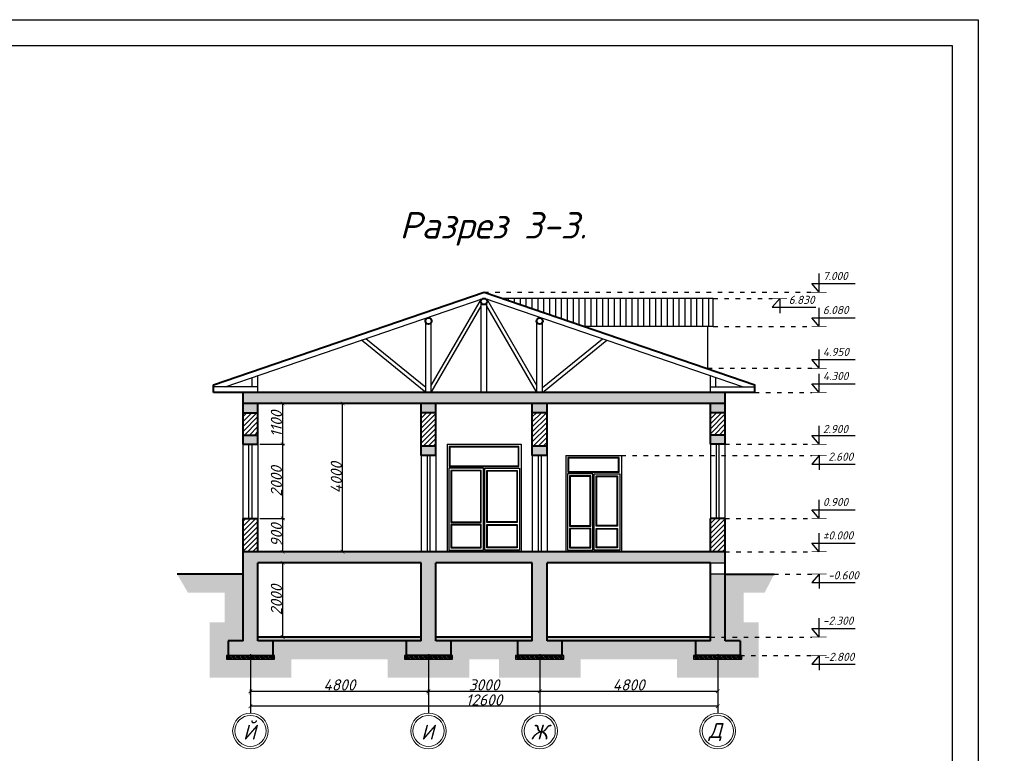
# Model space of a CAD drawing. Header units: millimetres. Extents: x 1112040 to 6903494, y -332921 to -150905.
# Tile 99 of 150: x 1794063 to 1820612, y -232029 to -212238. Entities that reach past the tile are written whole.
import ezdxf

# ---------------------------------------------------------------- set-up
doc = ezdxf.new("R2010")
doc.units = ezdxf.units.MM
doc.linetypes.add('ACAD_ISO03W100', pattern=[30, 12, -18])
doc.layers.add('os', color=253, linetype='Continuous')
doc.styles.get("Standard").update_dxf_attribs({"font": 'isocpeui.ttf'})
doc.styles.add('style1', font='isocpeui.ttf', dxfattribs={"height": 80})
doc.dimstyles.get("Standard").update_dxf_attribs({"dimtxt": 300, "dimasz": 100, "dimexe": 50, "dimexo": 50, "dimgap": 20, "dimtad": 1, "dimdec": 0, "dimzin": 0, "dimdsep": 46, "dimtxsty": 'Standard', "dimblk": 'ARCHTICK', "dimcen": 20, "dimclrd": 1, "dimclre": 1, "dimclrt": 256, "dimadec": 0, "dimazin": 0, "dimtfac": 1, "dimtdec": 0, "dimtofl": 0, "dimtmove": 0, "dimatfit": 3, "dimldrblk": 'ARCHTICK', "dimfxl": 1, "dimtolj": 1, "dimtzin": 0, "dimarcsym": 0})
pattern_1 = [(50, (1679670.83, -134295.87), (364.36934, -31.87817), [38.1, -419.1]), (355, (1679670.83, -134295.87), (-70.48565, 382.1133), [30.48, -335.28]), (100.451, (1679701.2, -134298.53), (293.885, 350.2334), [32.38, -356.18]), (46.1842, (1679670.83, -134194.27), (542.1581, -84.0847), [57.15, -628.65]), (96.6356, (1679716, -134201.3), (474.8085, 494.8511), [48.57, -534.27]), (351.184, (1679670.8, -134194.27), (474.8092, 494.8502), [45.72, -502.92]), (21, (1679721.63, -134219.67), (303.22976, -204.53104), [38.1, -419.1]), (326, (1679721.63, -134219.67), (123.60406, 368.3759), [30.48, -335.28]), (71.4514, (1679746.9, -134236.7), (426.833, 163.8457), [32.38, -356.18]), (37.5, (1679670.83, -134295.87), (6.17721, 169.11008), [0, -331.216, 0, -340.36, 0, -336.55]), (7.5, (1679670.83, -134295.87), (133.63933, 200.36115), [0, -194.056, 0, -323.596, 0, -128.27]), (327.5, (1679557.54, -134295.87), (271.18119, -11.45749), [0, -127, 0, -396.24, 0, -525.78]), (317.5, (1679506.74, -134295.87), (296.25836, 50.85298), [0, -165.1, 0, -263.144, 0, -373.38])]

# ---------------------------------------------------------------- blocks, each defined once
blk = doc.blocks.new('_ArchTick')
at = {"color": 0, "linetype": 'ByBlock', "const_width": 0.15}
blk.add_lwpolyline([(-0.5, -0.5), (0.5, 0.5)], dxfattribs=at)
blk = doc.blocks.new('*D2110')
at = {"color": 1, "lineweight": -2, "transparency": 16777216}
for p, q in [((1801154, -228892), (1801154, -226892)), ((1801186, -226892), (1801204, -226892)), ((1801186, -228892), (1801204, -228892))]:
    blk.add_line(p, q, dxfattribs=at)
at = {"color": 1, "lineweight": -2, "transparency": 16777216, "xscale": 100, "yscale": 100, "zscale": 100}
for p, rotation in [((1801154, -226892), 90), ((1801154, -228892), 270)]:
    blk.add_blockref('_ArchTick', p, dxfattribs=dict(at, rotation=rotation))
at = {"transparency": 16777216, "insert": (1800984, -227892), "char_height": 300, "attachment_point": 5, "rotation": 90}
blk.add_mtext('\\A1;2000', dxfattribs=at)
blk = doc.blocks.new('*D2080')
at = {"color": 1, "lineweight": -2, "transparency": 16777216}
for p, q in [((1802605, -222592), (1802820, -222592)), ((1802770, -226592), (1802770, -222592)), ((1802605, -226592), (1802820, -226592))]:
    blk.add_line(p, q, dxfattribs=at)
at = {"color": 1, "lineweight": -2, "transparency": 16777216, "xscale": 100, "yscale": 100, "zscale": 100}
for p, rotation in [((1802770, -222592), 90), ((1802770, -226592), 270)]:
    blk.add_blockref('_ArchTick', p, dxfattribs=dict(at, rotation=rotation))
at = {"transparency": 16777216, "insert": (1802600, -224592), "char_height": 300, "attachment_point": 5, "rotation": 90}
blk.add_mtext('\\A1;4000', dxfattribs=at)
blk = doc.blocks.new('*D2111')
at = {"color": 1, "lineweight": -2, "transparency": 16777216}
for p, q in [((1800535, -225692), (1801204, -225692)), ((1801154, -226592), (1801154, -225692)), ((1800990, -226592), (1801204, -226592))]:
    blk.add_line(p, q, dxfattribs=at)
at = {"color": 1, "lineweight": -2, "transparency": 16777216, "xscale": 100, "yscale": 100, "zscale": 100}
for p, rotation in [((1801154, -225692), 90), ((1801154, -226592), 270)]:
    blk.add_blockref('_ArchTick', p, dxfattribs=dict(at, rotation=rotation))
at = {"transparency": 16777216, "insert": (1800984, -226142), "char_height": 300, "attachment_point": 5, "rotation": 90}
blk.add_mtext('\\A1;900', dxfattribs=at)
blk = doc.blocks.new('*D2112')
at = {"color": 1, "lineweight": -2, "transparency": 16777216}
for p, q in [((1800535, -223692), (1801204, -223692)), ((1801154, -225692), (1801154, -223692)), ((1800535, -225692), (1801204, -225692))]:
    blk.add_line(p, q, dxfattribs=at)
at = {"color": 1, "lineweight": -2, "transparency": 16777216, "xscale": 100, "yscale": 100, "zscale": 100}
for p, rotation in [((1801154, -223692), 90), ((1801154, -225692), 270)]:
    blk.add_blockref('_ArchTick', p, dxfattribs=dict(at, rotation=rotation))
at = {"transparency": 16777216, "insert": (1800984, -224692), "char_height": 300, "attachment_point": 5, "rotation": 90}
blk.add_mtext('\\A1;2000', dxfattribs=at)
blk = doc.blocks.new('*D2113')
at = {"color": 1, "lineweight": -2, "transparency": 16777216}
for p, q in [((1800785, -222592), (1801204, -222592)), ((1801154, -223692), (1801154, -222592)), ((1800535, -223692), (1801204, -223692))]:
    blk.add_line(p, q, dxfattribs=at)
at = {"color": 1, "lineweight": -2, "transparency": 16777216, "xscale": 100, "yscale": 100, "zscale": 100}
for p, rotation in [((1801154, -222592), 90), ((1801154, -223692), 270)]:
    blk.add_blockref('_ArchTick', p, dxfattribs=dict(at, rotation=rotation))
at = {"transparency": 16777216, "insert": (1800984, -223142), "char_height": 300, "attachment_point": 5, "rotation": 90}
blk.add_mtext('\\A1;1100', dxfattribs=at)
blk = doc.blocks.new('*D2081')
at = {"color": 1, "lineweight": -2, "transparency": 16777216}
for p, q in [((1800285, -230456), (1800285, -230304)), ((1800285, -230354), (1805085, -230354)), ((1805085, -230456), (1805085, -230304))]:
    blk.add_line(p, q, dxfattribs=at)
at = {"color": 1, "lineweight": -2, "transparency": 16777216, "xscale": 100, "yscale": 100, "zscale": 100, "rotation": 180}
blk.add_blockref('_ArchTick', (1800285, -230354), dxfattribs=at)
at = {"color": 1, "lineweight": -2, "transparency": 16777216, "xscale": 100, "yscale": 100, "zscale": 100}
blk.add_blockref('_ArchTick', (1805085, -230354), dxfattribs=at)
at = {"transparency": 16777216, "insert": (1802685, -230184), "char_height": 300, "attachment_point": 5}
blk.add_mtext('\\A1;4800', dxfattribs=at)
blk = doc.blocks.new('*D2082')
at = {"color": 1, "lineweight": -2, "transparency": 16777216}
for p, q in [((1808085, -230169), (1808085, -230404)), ((1805085, -230456), (1805085, -230304)), ((1805085, -230354), (1808085, -230354))]:
    blk.add_line(p, q, dxfattribs=at)
at = {"color": 1, "lineweight": -2, "transparency": 16777216, "xscale": 100, "yscale": 100, "zscale": 100, "rotation": 180}
blk.add_blockref('_ArchTick', (1805085, -230354), dxfattribs=at)
at = {"color": 1, "lineweight": -2, "transparency": 16777216, "xscale": 100, "yscale": 100, "zscale": 100}
blk.add_blockref('_ArchTick', (1808085, -230354), dxfattribs=at)
at = {"transparency": 16777216, "insert": (1806585, -230184), "char_height": 300, "attachment_point": 5}
blk.add_mtext('\\A1;3000', dxfattribs=at)
blk = doc.blocks.new('*D2083')
at = {"color": 1, "lineweight": -2, "transparency": 16777216}
for p, q in [((1808085, -230169), (1808085, -230404)), ((1808085, -230354), (1812885, -230354)), ((1812885, -230177), (1812885, -230404))]:
    blk.add_line(p, q, dxfattribs=at)
at = {"color": 1, "lineweight": -2, "transparency": 16777216, "xscale": 100, "yscale": 100, "zscale": 100, "rotation": 180}
blk.add_blockref('_ArchTick', (1808085, -230354), dxfattribs=at)
at = {"color": 1, "lineweight": -2, "transparency": 16777216, "xscale": 100, "yscale": 100, "zscale": 100}
blk.add_blockref('_ArchTick', (1812885, -230354), dxfattribs=at)
at = {"transparency": 16777216, "insert": (1810485, -230184), "char_height": 300, "attachment_point": 5}
blk.add_mtext('\\A1;4800', dxfattribs=at)
blk = doc.blocks.new('*D2084')
at = {"color": 1, "lineweight": -2, "transparency": 16777216}
for p, q in [((1800285, -230713), (1800285, -230809)), ((1812885, -230759), (1800285, -230759)), ((1812885, -230713), (1812885, -230809))]:
    blk.add_line(p, q, dxfattribs=at)
at = {"color": 1, "lineweight": -2, "transparency": 16777216, "xscale": 100, "yscale": 100, "zscale": 100, "rotation": 180}
blk.add_blockref('_ArchTick', (1800285, -230759), dxfattribs=at)
at = {"color": 1, "lineweight": -2, "transparency": 16777216, "xscale": 100, "yscale": 100, "zscale": 100}
blk.add_blockref('_ArchTick', (1812885, -230759), dxfattribs=at)
at = {"transparency": 16777216, "insert": (1806585, -230589), "char_height": 300, "attachment_point": 5}
blk.add_mtext('\\A1;12600', dxfattribs=at)

msp = doc.modelspace()

# ---------------------------------------------------------------- hatches: boundary and pattern name
h = msp.add_hatch()
h.set_pattern_fill('ANSI31', color=1, scale=50, angle=45, style=0)
h.set_pattern_definition([(90, (1753111.06, -230823.24), (-158.75, 1e-14), [])])
h.paths.add_polyline_path([(1807081.8, -219762.2), (1809271.8, -220512.2), (1812765.9, -220512.2), (1812765.9, -219762.2)])
h = msp.add_hatch()
h.set_pattern_fill('AR-CONC', color=1, scale=2, style=0)
h.set_pattern_definition(pattern_1)
h.paths.add_polyline_path([(1813485.4, -228992.2), (1813085.4, -228992.2), (1813085.4, -228892.2), (1812685.4, -228892.2), (1812685.4, -228992.2), (1812285.4, -228992.2), (1812285.4, -229392.2), (1813485.4, -229392.2)])
h.paths.add_polyline_path([(1813085.4, -227192.2), (1812685.4, -227192.2), (1812685.4, -228892.2), (1813085.4, -228892.2)], flags=17)
h.paths.add_polyline_path([(1813085.4, -226592.2), (1800085.4, -226592.2), (1800085.4, -228992.2), (1799685.4, -228992.2), (1799685.4, -229392.2), (1800885.4, -229392.2), (1800885.4, -228992.2), (1800485.4, -228992.2), (1800485.4, -226892.2), (1804885.4, -226892.2), (1804885.4, -228992.2), (1804485.4, -228992.2), (1804485.4, -229392.2), (1805685.4, -229392.2), (1805685.4, -228992.2), (1805285.4, -228992.2), (1805285.4, -226892.2), (1807885.4, -226892.2), (1807885.4, -228992.2), (1807485.4, -228992.2), (1807485.4, -229392.2), (1808685.4, -229392.2), (1808685.4, -228992.2), (1808285.4, -228992.2), (1808285.4, -226892.2), (1812685.4, -226892.2), (1813085.4, -226892.2)])
h.paths.add_polyline_path([(1813085.4, -222292.2), (1800085.4, -222292.2), (1800085.4, -222592.2), (1813085.4, -222592.2)])
h = msp.add_hatch(color=256)
h.paths.add_polyline_path([(1800485.4, -222592.2), (1800085.4, -222592.2), (1800085.4, -222842.2), (1800485.4, -222842.2)])
h.paths.add_polyline_path([(1800485.4, -223442.2), (1800085.4, -223442.2), (1800085.4, -223692.2), (1800485.4, -223692.2)])
h.paths.add_polyline_path([(1805285.4, -222592.2), (1804885.4, -222592.2), (1804885.4, -222842.2), (1805285.4, -222842.2)])
h.paths.add_polyline_path([(1805285.4, -223742.2), (1804885.4, -223742.2), (1804885.4, -223992.2), (1805285.4, -223992.2)])
h.paths.add_polyline_path([(1808285.4, -223742.2), (1807885.4, -223742.2), (1807885.4, -223992.2), (1808285.4, -223992.2)])
h.paths.add_polyline_path([(1808285.4, -222592.2), (1807885.4, -222592.2), (1807885.4, -222842.2), (1808285.4, -222842.2)])
h.paths.add_polyline_path([(1813085.4, -222592.2), (1812685.4, -222592.2), (1812685.4, -222842.2), (1813085.4, -222842.2)])
h.paths.add_polyline_path([(1813085.4, -223442.2), (1812685.4, -223442.2), (1812685.4, -223692.2), (1813085.4, -223692.2)])
h = msp.add_hatch()
h.set_pattern_fill('ANSI31', color=1, scale=30, style=0)
h.set_pattern_definition([(45, (1679670.83, -134295.87), (-67.35192, 67.35192), [])])
h.paths.add_polyline_path([(1813085.4, -222842.2), (1812685.4, -222842.2), (1812685.4, -223442.2), (1813085.4, -223442.2)])
h.paths.add_polyline_path([(1813085.4, -225692.2), (1812685.4, -225692.2), (1812685.4, -226592.2), (1813085.4, -226592.2)])
h.paths.add_polyline_path([(1808285.4, -222842.2), (1807885.4, -222842.2), (1807885.4, -223742.2), (1808285.4, -223742.2)])
h.paths.add_polyline_path([(1805285.4, -222842.2), (1804885.4, -222842.2), (1804885.4, -223742.2), (1805285.4, -223742.2)])
h.paths.add_polyline_path([(1800485.4, -222842.2), (1800085.4, -222842.2), (1800085.4, -223442.2), (1800485.4, -223442.2)])
h.paths.add_polyline_path([(1800485.4, -225692.2), (1800085.4, -225692.2), (1800085.4, -226592.2), (1800485.4, -226592.2)])
h = msp.add_hatch()
h.set_pattern_fill('EARTH', color=1, scale=40, angle=45, style=0)
h.set_pattern_definition([(45, (1753111.06, -187581.2), (3e-14, 359.21024), [254, -254]), (45, (1753043.7, -187513.85), (3e-14, 359.21024), [254, -254]), (45, (1752976.35, -187446.5), (3e-14, 359.21024), [254, -254]), (135, (1752976.35, -187401.6), (-359.21024, 3e-14), [254, -254]), (135, (1753043.7, -187334.24), (-359.21024, 3e-14), [254, -254]), (135, (1753111.06, -187266.9), (-359.21024, 3e-14), [254, -254])])
h.paths.add_polyline_path([(1813585.4, -227692.2), (1814152.4, -227692.2), (1814407.1, -227192.2), (1813085.4, -227192.2), (1813085.4, -228892.2), (1813985.4, -228892.2), (1813985.4, -228492.2), (1813585.4, -228492.2)])
h.paths.add_polyline_path([(1813985.4, -228892.2), (1813085.4, -228892.2), (1813085.4, -228992.2), (1813485.4, -228992.2), (1813485.4, -229392.2), (1813535.4, -229392.2), (1813985.4, -229392.2)], flags=17)
h.paths.add_polyline_path([(1813985.4, -229392.2), (1813535.4, -229392.2), (1813535.4, -229492.2), (1812235.4, -229492.2), (1812235.4, -229392.2), (1812285.4, -229392.2), (1812285.4, -228992.2), (1808685.4, -228992.2), (1808685.4, -229392.2), (1808735.4, -229392.2), (1808735.4, -229492.2), (1807435.4, -229492.2), (1807435.4, -229392.2), (1807485.4, -229392.2), (1807485.4, -228992.2), (1805685.4, -228992.2), (1805685.4, -229392.2), (1805735.4, -229392.2), (1805735.4, -229492.2), (1804435.4, -229492.2), (1804435.4, -229392.2), (1804485.4, -229392.2), (1804485.4, -228992.2), (1800885.4, -228992.2), (1800885.4, -229392.2), (1800935.4, -229392.2), (1800935.4, -229492.2), (1799635.4, -229492.2), (1799635.4, -229392.2), (1799685.4, -229392.2), (1799685.4, -228992.2), (1800085.4, -228992.2), (1800085.4, -227192.2), (1798429.8, -227192.2), (1798306.8, -227192.2), (1798596.9, -227692.2), (1799585.4, -227692.2), (1799585.4, -228492.2), (1799185.4, -228492.2), (1799185.4, -229992.2), (1801385.4, -229992.2), (1801385.4, -229492.2), (1803985.4, -229492.2), (1803985.4, -229992.2), (1806185.4, -229992.2), (1806185.4, -229492.2), (1806985.4, -229492.2), (1806985.4, -229992.2), (1809185.4, -229992.2), (1809185.4, -229492.2), (1811785.4, -229492.2), (1811785.4, -229992.2), (1813985.4, -229992.2)])
h = msp.add_hatch()
h.set_pattern_fill('AR-CONC', color=1, scale=2, style=0)
h.set_pattern_definition(pattern_1)
h.paths.add_polyline_path([(1804885.4, -228892.2), (1800485.4, -228892.2), (1800485.4, -228992.2), (1804885.4, -228992.2)])
h.paths.add_polyline_path([(1807885.4, -228892.2), (1805285.4, -228892.2), (1805285.4, -228992.2), (1807885.4, -228992.2)])
h.paths.add_polyline_path([(1812685.4, -228892.2), (1808285.4, -228892.2), (1808285.4, -228992.2), (1812685.4, -228992.2)])
h = msp.add_hatch()
h.set_pattern_fill('GRAVEL', color=1, scale=5, style=0)
h.set_pattern_definition([(228.0128, (1725043.209, -184468.791), (-1016.0008633, -1143.0014045), [17.08605, -1691.525]), (184.9697, (1725031.779, -184481.491), (1524.0024653, 126.99910377), [29.32025, -2902.7]), (132.5104, (1725002.569, -184484.031), (1269.9990759, -1397.0013646), [20.6741, -2046.735]), (267.2737, (1724953.039, -184515.781), (126.99944854, 2539.99918267), [26.70025, -2643.32]), (292.8337, (1724951.769, -184542.451), (-635.00180278, 1524.0008665), [26.1817, -2591.99]), (357.2737, (1724961.929, -184566.581), (-2539.99918267, 126.99944854), [26.70025, -2643.32]), (37.6942, (1724988.599, -184567.851), (-1651.00104306, -1269.99886785), [35.3097, -3495.655]), (72.2553, (1725016.539, -184546.261), (889.00177827, 2794.0008103), [33.336, -3300.265]), (121.4296, (1725026.699, -184514.511), (-1016.00026176, 1650.998058), [26.79065, -2652.275]), (175.2364, (1725012.729, -184491.651), (1396.9989027, -126.9988081), [30.58565, -1498.695]), (222.3974, (1724982.249, -184489.111), (-1524.00004586, -1396.99818253), [39.5539, -3915.84]), (138.8141, (1725078.769, -184517.051), (-888.9994337, 761.9988279), [13.50025, -1336.53]), (171.4692, (1725068.609, -184508.161), (1650.9974798, -254.00064), [25.6841, -2542.73]), (225, (1725043.21, -184504.35), (-2e-14, -126.99991), [17.96045, -161.6445]), (203.1986, (1725034.319, -184489.111), (635.0021413, 254.0011137), [9.67205, -957.53]), (291.8014, (1725025.43, -184492.92), (-127.000089, 381.0002454), [13.6783, -670.24]), (30.9638, (1725030.509, -184505.62), (380.999598, 254.000198), [22.216, -718.315]), (161.5651, (1725049.56, -184494.19), (254.000116, -126.999811), [16.06435, -385.545]), (16.3895, (1724951.769, -184492.921), (1270.0007007, 380.9992075), [22.5044, -2227.94]), (70.3462, (1724973.359, -184486.571), (-507.9985844, -1396.9980244), [18.87995, -1869.11]), (293.1986, (1725049.559, -184468.791), (-254.0011137, 635.0021413), [19.344, -947.86]), (343.6105, (1725057.179, -184486.571), (-1270.0007007, 380.9992075), [22.5044, -2227.94]), (339.444, (1724951.769, -184571.661), (-635.0007882, 253.9996918), [21.70175, -1063.385]), (294.7751, (1724972.089, -184579.281), (-634.9985202, 1396.9993513), [18.1836, -1800.18]), (66.8014, (1725050.829, -184595.791), (254.0011137, 635.0021413), [19.344, -947.86]), (17.354, (1725058.449, -184578.011), (-1651.0000891, -507.9992338), [21.28915, -2107.62]), (69.444, (1724988.599, -184595.791), (-253.9996918, -635.0007882), [10.8509, -1074.24]), (101.3099, (1725043.21, -184595.79), (-126.999373, 507.998373), [6.47575, -641.1]), (165.9638, (1725041.94, -184589.44), (381.000268, -126.99978), [26.1817, -497.4525]), (186.009, (1725016.539, -184583.091), (1269.9981272, 126.99970343), [24.26335, -2402.07]), (303.6901, (1725030.51, -184517.05), (-127.000044, 253.999755), [18.3162, -439.589]), (353.1572, (1725040.669, -184532.291), (2159.00089283, -254.00113758), [31.97785, -3165.8]), (60.9454, (1725072.419, -184536.101), (-507.9988183, -888.9978805), [13.0754, -1294.47]), (90, (1725078.77, -184524.67), (-127, 127), [7.62, -119.38]), (120.2564, (1725013.999, -184579.281), (507.9989233, -888.9995516), [17.64335, -1746.695]), (48.0128, (1725005.109, -184564.041), (1016.0008633, 1143.0014045), [34.17215, -1674.44]), (0, (1725027.97, -184538.64), (127, 127), [33.02, -93.98]), (325.3048, (1725060.989, -184538.641), (-1269.99779955, 889.0000845), [20.0805, -1987.965]), (254.0546, (1725077.499, -184550.071), (-127.000324, -508.00121), [18.49145, -906.085]), (207.646, (1725072.419, -184567.851), (-2412.99915245, -1270.00079874), [30.10725, -2980.625]), (175.4261, (1725045.749, -184581.821), (-1651.00038024, 126.99938556), [31.85145, -3153.29]), (175.4261, (1725045.749, -184581.821), (-1651.00038024, 126.99938556), [31.85145, -3153.29])])
h.paths.add_polyline_path([(1799635.4, -229492.2), (1800935.4, -229492.2), (1800935.4, -229392.2), (1799635.4, -229392.2)])
h = msp.add_hatch()
h.set_pattern_fill('GRAVEL', color=1, scale=5, style=0)
h.set_pattern_definition([(228.0128, (1729843.209, -184468.791), (-1016.0008633, -1143.0014045), [17.08605, -1691.525]), (184.9697, (1729831.779, -184481.491), (1524.0024653, 126.99910377), [29.32025, -2902.7]), (132.5104, (1729802.569, -184484.031), (1269.9990759, -1397.0013646), [20.6741, -2046.735]), (267.2737, (1729753.039, -184515.781), (126.99944854, 2539.99918267), [26.70025, -2643.32]), (292.8337, (1729751.769, -184542.451), (-635.00180278, 1524.0008665), [26.1817, -2591.99]), (357.2737, (1729761.929, -184566.581), (-2539.99918267, 126.99944854), [26.70025, -2643.32]), (37.6942, (1729788.599, -184567.851), (-1651.00104306, -1269.99886785), [35.3097, -3495.655]), (72.2553, (1729816.539, -184546.261), (889.00177827, 2794.0008103), [33.336, -3300.265]), (121.4296, (1729826.699, -184514.511), (-1016.00026176, 1650.998058), [26.79065, -2652.275]), (175.2364, (1729812.729, -184491.651), (1396.9989027, -126.9988081), [30.58565, -1498.695]), (222.3974, (1729782.249, -184489.111), (-1524.00004586, -1396.99818253), [39.5539, -3915.84]), (138.8141, (1729878.769, -184517.051), (-888.9994337, 761.9988279), [13.50025, -1336.53]), (171.4692, (1729868.609, -184508.161), (1650.9974798, -254.00064), [25.6841, -2542.73]), (225, (1729843.21, -184504.35), (-2e-14, -126.99991), [17.96045, -161.6445]), (203.1986, (1729834.319, -184489.111), (635.0021413, 254.0011137), [9.67205, -957.53]), (291.8014, (1729825.43, -184492.92), (-127.000089, 381.0002454), [13.6783, -670.24]), (30.9638, (1729830.509, -184505.62), (380.999598, 254.000198), [22.216, -718.315]), (161.5651, (1729849.56, -184494.19), (254.000116, -126.999811), [16.06435, -385.545]), (16.3895, (1729751.769, -184492.921), (1270.0007007, 380.9992075), [22.5044, -2227.94]), (70.3462, (1729773.359, -184486.571), (-507.9985844, -1396.9980244), [18.87995, -1869.11]), (293.1986, (1729849.559, -184468.791), (-254.0011137, 635.0021413), [19.344, -947.86]), (343.6105, (1729857.179, -184486.571), (-1270.0007007, 380.9992075), [22.5044, -2227.94]), (339.444, (1729751.769, -184571.661), (-635.0007882, 253.9996918), [21.70175, -1063.385]), (294.7751, (1729772.089, -184579.281), (-634.9985202, 1396.9993513), [18.1836, -1800.18]), (66.8014, (1729850.829, -184595.791), (254.0011137, 635.0021413), [19.344, -947.86]), (17.354, (1729858.449, -184578.011), (-1651.0000891, -507.9992338), [21.28915, -2107.62]), (69.444, (1729788.599, -184595.791), (-253.9996918, -635.0007882), [10.8509, -1074.24]), (101.3099, (1729843.21, -184595.79), (-126.999373, 507.998373), [6.47575, -641.1]), (165.9638, (1729841.94, -184589.44), (381.000268, -126.99978), [26.1817, -497.4525]), (186.009, (1729816.539, -184583.091), (1269.9981272, 126.99970343), [24.26335, -2402.07]), (303.6901, (1729830.51, -184517.05), (-127.000044, 253.999755), [18.3162, -439.589]), (353.1572, (1729840.669, -184532.291), (2159.00089283, -254.00113758), [31.97785, -3165.8]), (60.9454, (1729872.419, -184536.101), (-507.9988183, -888.9978805), [13.0754, -1294.47]), (90, (1729878.77, -184524.67), (-127, 127), [7.62, -119.38]), (120.2564, (1729813.999, -184579.281), (507.9989233, -888.9995516), [17.64335, -1746.695]), (48.0128, (1729805.109, -184564.041), (1016.0008633, 1143.0014045), [34.17215, -1674.44]), (0, (1729827.97, -184538.64), (127, 127), [33.02, -93.98]), (325.3048, (1729860.989, -184538.641), (-1269.99779955, 889.0000845), [20.0805, -1987.965]), (254.0546, (1729877.499, -184550.071), (-127.000324, -508.00121), [18.49145, -906.085]), (207.646, (1729872.419, -184567.851), (-2412.99915245, -1270.00079874), [30.10725, -2980.625]), (175.4261, (1729845.749, -184581.821), (-1651.00038024, 126.99938556), [31.85145, -3153.29]), (175.4261, (1729845.749, -184581.821), (-1651.00038024, 126.99938556), [31.85145, -3153.29])])
h.paths.add_polyline_path([(1804435.4, -229492.2), (1805735.4, -229492.2), (1805735.4, -229392.2), (1804435.4, -229392.2)])
h = msp.add_hatch()
h.set_pattern_fill('GRAVEL', color=1, scale=5, style=0)
h.set_pattern_definition([(228.0128, (1732843.209, -184468.791), (-1016.0008633, -1143.0014045), [17.08605, -1691.525]), (184.9697, (1732831.779, -184481.491), (1524.0024653, 126.99910377), [29.32025, -2902.7]), (132.5104, (1732802.569, -184484.031), (1269.9990759, -1397.0013646), [20.6741, -2046.735]), (267.2737, (1732753.039, -184515.781), (126.99944854, 2539.99918267), [26.70025, -2643.32]), (292.8337, (1732751.769, -184542.451), (-635.00180278, 1524.0008665), [26.1817, -2591.99]), (357.2737, (1732761.929, -184566.581), (-2539.99918267, 126.99944854), [26.70025, -2643.32]), (37.6942, (1732788.599, -184567.851), (-1651.00104306, -1269.99886785), [35.3097, -3495.655]), (72.2553, (1732816.539, -184546.261), (889.00177827, 2794.0008103), [33.336, -3300.265]), (121.4296, (1732826.699, -184514.511), (-1016.00026176, 1650.998058), [26.79065, -2652.275]), (175.2364, (1732812.729, -184491.651), (1396.9989027, -126.9988081), [30.58565, -1498.695]), (222.3974, (1732782.249, -184489.111), (-1524.00004586, -1396.99818253), [39.5539, -3915.84]), (138.8141, (1732878.769, -184517.051), (-888.9994337, 761.9988279), [13.50025, -1336.53]), (171.4692, (1732868.609, -184508.161), (1650.9974798, -254.00064), [25.6841, -2542.73]), (225, (1732843.21, -184504.35), (-2e-14, -126.99991), [17.96045, -161.6445]), (203.1986, (1732834.319, -184489.111), (635.0021413, 254.0011137), [9.67205, -957.53]), (291.8014, (1732825.43, -184492.92), (-127.000089, 381.0002454), [13.6783, -670.24]), (30.9638, (1732830.509, -184505.62), (380.999598, 254.000198), [22.216, -718.315]), (161.5651, (1732849.56, -184494.19), (254.000116, -126.999811), [16.06435, -385.545]), (16.3895, (1732751.769, -184492.921), (1270.0007007, 380.9992075), [22.5044, -2227.94]), (70.3462, (1732773.359, -184486.571), (-507.9985844, -1396.9980244), [18.87995, -1869.11]), (293.1986, (1732849.559, -184468.791), (-254.0011137, 635.0021413), [19.344, -947.86]), (343.6105, (1732857.179, -184486.571), (-1270.0007007, 380.9992075), [22.5044, -2227.94]), (339.444, (1732751.769, -184571.661), (-635.0007882, 253.9996918), [21.70175, -1063.385]), (294.7751, (1732772.089, -184579.281), (-634.9985202, 1396.9993513), [18.1836, -1800.18]), (66.8014, (1732850.829, -184595.791), (254.0011137, 635.0021413), [19.344, -947.86]), (17.354, (1732858.449, -184578.011), (-1651.0000891, -507.9992338), [21.28915, -2107.62]), (69.444, (1732788.599, -184595.791), (-253.9996918, -635.0007882), [10.8509, -1074.24]), (101.3099, (1732843.21, -184595.79), (-126.999373, 507.998373), [6.47575, -641.1]), (165.9638, (1732841.94, -184589.44), (381.000268, -126.99978), [26.1817, -497.4525]), (186.009, (1732816.539, -184583.091), (1269.9981272, 126.99970343), [24.26335, -2402.07]), (303.6901, (1732830.51, -184517.05), (-127.000044, 253.999755), [18.3162, -439.589]), (353.1572, (1732840.669, -184532.291), (2159.00089283, -254.00113758), [31.97785, -3165.8]), (60.9454, (1732872.419, -184536.101), (-507.9988183, -888.9978805), [13.0754, -1294.47]), (90, (1732878.77, -184524.67), (-127, 127), [7.62, -119.38]), (120.2564, (1732813.999, -184579.281), (507.9989233, -888.9995516), [17.64335, -1746.695]), (48.0128, (1732805.109, -184564.041), (1016.0008633, 1143.0014045), [34.17215, -1674.44]), (0, (1732827.97, -184538.64), (127, 127), [33.02, -93.98]), (325.3048, (1732860.989, -184538.641), (-1269.99779955, 889.0000845), [20.0805, -1987.965]), (254.0546, (1732877.499, -184550.071), (-127.000324, -508.00121), [18.49145, -906.085]), (207.646, (1732872.419, -184567.851), (-2412.99915245, -1270.00079874), [30.10725, -2980.625]), (175.4261, (1732845.749, -184581.821), (-1651.00038024, 126.99938556), [31.85145, -3153.29]), (175.4261, (1732845.749, -184581.821), (-1651.00038024, 126.99938556), [31.85145, -3153.29])])
h.paths.add_polyline_path([(1807435.4, -229492.2), (1808735.4, -229492.2), (1808735.4, -229392.2), (1807435.4, -229392.2)])
h = msp.add_hatch()
h.set_pattern_fill('GRAVEL', color=1, scale=5, style=0)
h.set_pattern_definition([(228.0128, (1737643.209, -184468.791), (-1016.0008633, -1143.0014045), [17.08605, -1691.525]), (184.9697, (1737631.779, -184481.491), (1524.0024653, 126.99910377), [29.32025, -2902.7]), (132.5104, (1737602.569, -184484.031), (1269.9990759, -1397.0013646), [20.6741, -2046.735]), (267.2737, (1737553.039, -184515.781), (126.99944854, 2539.99918267), [26.70025, -2643.32]), (292.8337, (1737551.769, -184542.451), (-635.00180278, 1524.0008665), [26.1817, -2591.99]), (357.2737, (1737561.929, -184566.581), (-2539.99918267, 126.99944854), [26.70025, -2643.32]), (37.6942, (1737588.599, -184567.851), (-1651.00104306, -1269.99886785), [35.3097, -3495.655]), (72.2553, (1737616.539, -184546.261), (889.00177827, 2794.0008103), [33.336, -3300.265]), (121.4296, (1737626.699, -184514.511), (-1016.00026176, 1650.998058), [26.79065, -2652.275]), (175.2364, (1737612.729, -184491.651), (1396.9989027, -126.9988081), [30.58565, -1498.695]), (222.3974, (1737582.249, -184489.111), (-1524.00004586, -1396.99818253), [39.5539, -3915.84]), (138.8141, (1737678.769, -184517.051), (-888.9994337, 761.9988279), [13.50025, -1336.53]), (171.4692, (1737668.609, -184508.161), (1650.9974798, -254.00064), [25.6841, -2542.73]), (225, (1737643.21, -184504.35), (-2e-14, -126.99991), [17.96045, -161.6445]), (203.1986, (1737634.319, -184489.111), (635.0021413, 254.0011137), [9.67205, -957.53]), (291.8014, (1737625.43, -184492.92), (-127.000089, 381.0002454), [13.6783, -670.24]), (30.9638, (1737630.509, -184505.62), (380.999598, 254.000198), [22.216, -718.315]), (161.5651, (1737649.56, -184494.19), (254.000116, -126.999811), [16.06435, -385.545]), (16.3895, (1737551.769, -184492.921), (1270.0007007, 380.9992075), [22.5044, -2227.94]), (70.3462, (1737573.359, -184486.571), (-507.9985844, -1396.9980244), [18.87995, -1869.11]), (293.1986, (1737649.559, -184468.791), (-254.0011137, 635.0021413), [19.344, -947.86]), (343.6105, (1737657.179, -184486.571), (-1270.0007007, 380.9992075), [22.5044, -2227.94]), (339.444, (1737551.769, -184571.661), (-635.0007882, 253.9996918), [21.70175, -1063.385]), (294.7751, (1737572.089, -184579.281), (-634.9985202, 1396.9993513), [18.1836, -1800.18]), (66.8014, (1737650.829, -184595.791), (254.0011137, 635.0021413), [19.344, -947.86]), (17.354, (1737658.449, -184578.011), (-1651.0000891, -507.9992338), [21.28915, -2107.62]), (69.444, (1737588.599, -184595.791), (-253.9996918, -635.0007882), [10.8509, -1074.24]), (101.3099, (1737643.21, -184595.79), (-126.999373, 507.998373), [6.47575, -641.1]), (165.9638, (1737641.94, -184589.44), (381.000268, -126.99978), [26.1817, -497.4525]), (186.009, (1737616.539, -184583.091), (1269.9981272, 126.99970343), [24.26335, -2402.07]), (303.6901, (1737630.51, -184517.05), (-127.000044, 253.999755), [18.3162, -439.589]), (353.1572, (1737640.669, -184532.291), (2159.00089283, -254.00113758), [31.97785, -3165.8]), (60.9454, (1737672.419, -184536.101), (-507.9988183, -888.9978805), [13.0754, -1294.47]), (90, (1737678.77, -184524.67), (-127, 127), [7.62, -119.38]), (120.2564, (1737613.999, -184579.281), (507.9989233, -888.9995516), [17.64335, -1746.695]), (48.0128, (1737605.109, -184564.041), (1016.0008633, 1143.0014045), [34.17215, -1674.44]), (0, (1737627.97, -184538.64), (127, 127), [33.02, -93.98]), (325.3048, (1737660.989, -184538.641), (-1269.99779955, 889.0000845), [20.0805, -1987.965]), (254.0546, (1737677.499, -184550.071), (-127.000324, -508.00121), [18.49145, -906.085]), (207.646, (1737672.419, -184567.851), (-2412.99915245, -1270.00079874), [30.10725, -2980.625]), (175.4261, (1737645.749, -184581.821), (-1651.00038024, 126.99938556), [31.85145, -3153.29]), (175.4261, (1737645.749, -184581.821), (-1651.00038024, 126.99938556), [31.85145, -3153.29])])
h.paths.add_polyline_path([(1812235.4, -229492.2), (1813535.4, -229492.2), (1813535.4, -229392.2), (1812235.4, -229392.2)])

# ---------------------------------------------------------------- linework, layer by layer
for p, q in [((1815619.1, -219592.2), (1815619.1, -219087.7)), ((1815418.9, -219359.1), (1816588.7, -219359.1)), ((1815619.1, -219592.2), (1815418.9, -219359.1)), ((1799602.4, -222142.2), (1806585.4, -219750.8)), ((1805160.4, -222105.6), (1806515.1, -219771.6)), ((1806585.4, -219750.8), (1813568.5, -222142.2)), ((1808010.4, -222105.6), (1806655.7, -219771.6)), ((1812765.9, -219762.2), (1807081.8, -219762.2)), ((1812765.9, -220512.2), (1812765.9, -219762.2)), ((1814556.7, -219762.2), (1814356.5, -219995.3)), ((1814556.7, -219762.2), (1814556.7, -220151.9)), ((1805160.4, -222292.2), (1806510.4, -219965.6)), ((1806510.4, -222292.2), (1806510.4, -219879.9)), ((1806660.4, -222292.2), (1806660.4, -219879.9)), ((1808010.4, -222292.2), (1806660.4, -219965.6)), ((1814356.5, -219995.3), (1815526.3, -219995.3)), ((1815619.1, -220512.2), (1815619.1, -220007.7)), ((1815418.9, -220279.1), (1816588.7, -220279.1)), ((1815619.1, -220512.2), (1815418.9, -220279.1)), ((1805010.4, -222292.2), (1805010.4, -220406.4)), ((1805160.4, -222292.2), (1805160.4, -220406.4)), ((1808010.4, -222292.2), (1808010.4, -220406.4)), ((1808160.4, -222292.2), (1808160.4, -220406.4)), ((1812765.9, -220512.2), (1809271.8, -220512.2)), ((1812615.9, -221657.4), (1812615.9, -220512.2)), ((1805010.4, -222292.2), (1803280.6, -220882.6)), ((1805010.4, -222163.2), (1803392, -220844.4)), ((1808160.4, -222163.2), (1809778.9, -220844.4)), ((1808160.4, -222292.2), (1809890.3, -220882.6)), ((1815619.1, -221642.2), (1815619.1, -221137.7)), ((1815418.9, -221409.1), (1816588.7, -221409.1)), ((1815619.1, -221642.2), (1815418.9, -221409.1)), ((1800335.4, -222142.2), (1800335.4, -221891.2)), ((1800485.4, -222292.2), (1800485.4, -221839.8)), ((1812685.4, -222292.2), (1812685.4, -221839.8)), ((1812835.4, -222142.2), (1812835.4, -221891.2)), ((1815619.1, -222292.2), (1815619.1, -221787.7)), ((1800485.4, -222142.2), (1799285.4, -222142.2)), ((1812685.4, -222142.2), (1813885.4, -222142.2)), ((1815418.9, -222059.1), (1816588.7, -222059.1)), ((1815619.1, -222292.2), (1815418.9, -222059.1)), ((1815619.1, -223692.2), (1815619.1, -223194.9)), ((1815418.9, -223459.1), (1816588.7, -223459.1)), ((1815619.1, -223692.2), (1815418.9, -223459.1)), ((1805585.4, -223692.2), (1805585.4, -226592.2)), ((1805585.4, -223692.2), (1807585.4, -223692.2)), ((1807585.4, -223692.2), (1807585.4, -226592.2)), ((1804885.4, -223992.2), (1804885.4, -226592.2)), ((1805285.4, -223992.2), (1805285.4, -226592.2)), ((1807885.4, -223992.2), (1807885.4, -226592.2)), ((1808285.4, -223992.2), (1808285.4, -226592.2)), ((1808785.4, -223992.2), (1808785.4, -226592.2)), ((1808785.4, -223992.2), (1810285.4, -223992.2)), ((1810285.4, -223992.2), (1810285.4, -226592.2)), ((1815619.1, -223992.2), (1815418.9, -224225.3)), ((1815619.1, -223992.2), (1815619.1, -224381.9)), ((1815418.9, -224225.3), (1816588.7, -224225.3)), ((1815619.1, -225692.2), (1815619.1, -225187.7)), ((1815418.9, -225459.1), (1816588.7, -225459.1)), ((1815619.1, -225692.2), (1815418.9, -225459.1)), ((1815619.1, -226592.2), (1815619.1, -226087.7)), ((1815418.9, -226359.1), (1816588.7, -226359.1)), ((1815619.1, -226592.2), (1815418.9, -226359.1)), ((1812685.4, -226892.2), (1813085.4, -226892.2)), ((1813085.4, -227192.2), (1812685.4, -227192.2)), ((1815619.1, -227192.2), (1815418.9, -227425.3)), ((1815619.1, -227192.2), (1815619.1, -227581.9)), ((1815418.9, -227425.3), (1816588.7, -227425.3)), ((1815619.1, -228892.2), (1815619.1, -228387.7)), ((1815418.9, -228659.1), (1816588.7, -228659.1)), ((1815619.1, -228892.2), (1815418.9, -228659.1)), ((1815619.1, -229392.2), (1815418.9, -229625.3)), ((1815418.9, -229625.3), (1816588.7, -229625.3)), ((1815619.1, -229392.2), (1815619.1, -229781.9))]:
    msp.add_line(p, q)
at = {"lineweight": 40}
for p, q in [((1799285.4, -222092.2), (1806585.4, -219592.2)), ((1806585.4, -219592.2), (1813885.4, -222092.2)), ((1799285.4, -222292.2), (1799285.4, -222092.2)), ((1813885.4, -222292.2), (1813885.4, -222092.2)), ((1813885.4, -222292.2), (1799285.4, -222292.2)), ((1800085.4, -223692.2), (1800085.4, -222292.2)), ((1813085.4, -223692.2), (1813085.4, -222292.2)), ((1813085.4, -222592.2), (1800085.4, -222592.2)), ((1800485.4, -223692.2), (1800485.4, -222592.2)), ((1804885.4, -223992.2), (1804885.4, -222592.2)), ((1805285.4, -223992.2), (1805285.4, -222592.2)), ((1807885.4, -223992.2), (1807885.4, -222592.2)), ((1808285.4, -223992.2), (1808285.4, -222592.2)), ((1812685.4, -223692.2), (1812685.4, -222592.2)), ((1800085.4, -222842.2), (1800485.4, -222842.2)), ((1805285.4, -222842.2), (1804885.4, -222842.2)), ((1808285.4, -222842.2), (1807885.4, -222842.2)), ((1813085.4, -222842.2), (1812685.4, -222842.2)), ((1800085.4, -223442.2), (1800485.4, -223442.2)), ((1813085.4, -223442.2), (1812685.4, -223442.2)), ((1800085.4, -223692.2), (1800485.4, -223692.2)), ((1805285.4, -223742.2), (1804885.4, -223742.2)), ((1808285.4, -223742.2), (1807885.4, -223742.2)), ((1813085.4, -223692.2), (1812685.4, -223692.2)), ((1805285.4, -223992.2), (1804885.4, -223992.2)), ((1808285.4, -223992.2), (1807885.4, -223992.2)), ((1800085.4, -228992.2), (1800085.4, -225692.2)), ((1800085.4, -225692.2), (1800485.4, -225692.2)), ((1800485.4, -226592.2), (1800485.4, -225692.2)), ((1812685.4, -226592.2), (1812685.4, -225692.2)), ((1813085.4, -225692.2), (1812685.4, -225692.2)), ((1813085.4, -228992.2), (1813085.4, -225692.2)), ((1813085.4, -226592.2), (1800085.4, -226592.2)), ((1800485.4, -228992.2), (1800485.4, -226892.2)), ((1804885.4, -226892.2), (1800485.4, -226892.2)), ((1804885.4, -228992.2), (1804885.4, -226892.2)), ((1805285.4, -228992.2), (1805285.4, -226892.2)), ((1807885.4, -226892.2), (1805285.4, -226892.2)), ((1807885.4, -228992.2), (1807885.4, -226892.2)), ((1808285.4, -228992.2), (1808285.4, -226892.2)), ((1812685.4, -226892.2), (1808285.4, -226892.2)), ((1812685.4, -228992.2), (1812685.4, -226892.2)), ((1800085.4, -227192.2), (1798306.8, -227192.2)), ((1813085.4, -227192.2), (1814407.1, -227192.2)), ((1799685.4, -228992.2), (1799685.4, -229392.2)), ((1800085.4, -228992.2), (1799685.4, -228992.2)), ((1804885.4, -228892.2), (1800485.4, -228892.2)), ((1804885.4, -228992.2), (1800485.4, -228992.2)), ((1800885.4, -228992.2), (1800885.4, -229392.2)), ((1804485.4, -228992.2), (1804485.4, -229392.2)), ((1807885.4, -228892.2), (1805285.4, -228892.2)), ((1807885.4, -228992.2), (1805285.4, -228992.2)), ((1805685.4, -228992.2), (1805685.4, -229392.2)), ((1807485.4, -228992.2), (1807485.4, -229392.2)), ((1812685.4, -228892.2), (1808285.4, -228892.2)), ((1812685.4, -228992.2), (1808285.4, -228992.2)), ((1808685.4, -228992.2), (1808685.4, -229392.2)), ((1812285.4, -228992.2), (1812285.4, -229392.2)), ((1813485.4, -228992.2), (1813085.4, -228992.2)), ((1813485.4, -228992.2), (1813485.4, -229392.2)), ((1799685.4, -229392.2), (1800885.4, -229392.2)), ((1805685.4, -229392.2), (1804485.4, -229392.2)), ((1808685.4, -229392.2), (1807485.4, -229392.2)), ((1813485.4, -229392.2), (1812285.4, -229392.2))]:
    msp.add_line(p, q, dxfattribs=at)
at = {"color": 6, "linetype": 'ACAD_ISO03W100', "ltscale": 10}
for p, q in [((1806585.4, -219592.2), (1815419.1, -219592.2)), ((1812765.9, -219762.2), (1814356.7, -219762.2)), ((1812765.9, -220512.2), (1815419.1, -220512.2)), ((1812615.9, -221642.2), (1815419.1, -221642.2)), ((1813885.4, -222292.2), (1815419.1, -222292.2)), ((1813085.4, -223692.2), (1815419.1, -223692.2)), ((1810285.4, -223992.2), (1815419.1, -223992.2)), ((1813085.4, -225692.2), (1815419.1, -225692.2)), ((1813085.4, -226592.2), (1815419.1, -226592.2)), ((1814407.1, -227192.2), (1815419.1, -227192.2)), ((1812685.4, -228892.2), (1815419.1, -228892.2)), ((1813485.4, -229392.2), (1815419.1, -229392.2))]:
    msp.add_line(p, q, dxfattribs=at)
at = {"color": 1}
for p, q in [((1800085.4, -225692.2), (1800085.4, -223692.2)), ((1800245.4, -225692.2), (1800245.4, -223692.2)), ((1800325.4, -223692.2), (1800325.4, -225692.2)), ((1800485.4, -223692.2), (1800485.4, -225692.2)), ((1812685.4, -223692.2), (1812685.4, -225692.2)), ((1812845.4, -223692.2), (1812845.4, -225692.2)), ((1812925.4, -225692.2), (1812925.4, -223692.2)), ((1813085.4, -225692.2), (1813085.4, -223692.2)), ((1805045.4, -223992.2), (1805045.4, -226592.2)), ((1805125.4, -223992.2), (1805125.4, -226592.2)), ((1808045.4, -223992.2), (1808045.4, -226592.2)), ((1808125.4, -223992.2), (1808125.4, -226592.2))]:
    msp.add_line(p, q, dxfattribs=at)
for points in [[(1757908.3, -241937.9), (1757908.3, -212237.9), (1819908.3, -212237.9), (1819908.3, -241937.9), (1757908.3, -241937.9)], [(1814407.1, -227192.2), (1813085.4, -227192.2), (1813085.4, -228992.2), (1813485.4, -228992.2), (1813485.4, -229492.2), (1812285.4, -229492.2), (1812285.4, -228992.2), (1808685.4, -228992.2), (1808685.4, -229492.2), (1807485.4, -229492.2), (1807485.4, -228992.2), (1805685.4, -228992.2), (1805685.4, -229492.2), (1804485.4, -229492.2), (1804485.4, -228992.2), (1800885.4, -228992.2), (1800885.4, -229492.2), (1799685.4, -229492.2), (1799685.4, -228992.2), (1800085.4, -228992.2), (1800085.4, -227192.2), (1798429.8, -227192.2)]]:
    msp.add_lwpolyline(points)
for points in [[(1759908.3, -241237.9), (1759908.3, -212937.9), (1819208.3, -212937.9), (1819208.3, -241237.9)], [(1807525.4, -223752.2), (1805645.4, -223752.2), (1805645.4, -224292.2), (1807525.4, -224292.2)], [(1807510.4, -223767.2), (1805660.4, -223767.2), (1805660.4, -224277.2), (1807510.4, -224277.2)], [(1810225.4, -224052.2), (1808845.4, -224052.2), (1808845.4, -224442.2), (1810225.4, -224442.2)], [(1810210.4, -224067.2), (1808860.4, -224067.2), (1808860.4, -224427.2), (1810210.4, -224427.2)], [(1806570.4, -224337.2), (1805630.4, -224337.2), (1805630.4, -226547.2), (1806570.4, -226547.2)], [(1806510.4, -224397.2), (1805690.4, -224397.2), (1805690.4, -225800.3), (1806510.4, -225800.3)], [(1806495.4, -224412.2), (1805705.4, -224412.2), (1805705.4, -225785.3), (1806495.4, -225785.3)], [(1806600.4, -224337.2), (1807540.4, -224337.2), (1807540.4, -226547.2), (1806600.4, -226547.2)], [(1806660.4, -224397.2), (1807480.4, -224397.2), (1807480.4, -225800.3), (1806660.4, -225800.3)], [(1806675.4, -224412.2), (1807465.4, -224412.2), (1807465.4, -225785.3), (1806675.4, -225785.3)], [(1809520.4, -224487.2), (1808830.4, -224487.2), (1808830.4, -226547.2), (1809520.4, -226547.2)], [(1809460.4, -224547.2), (1808890.4, -224547.2), (1808890.4, -225900.3), (1809460.4, -225900.3)], [(1809445.4, -224562.2), (1808905.4, -224562.2), (1808905.4, -225885.3), (1809445.4, -225885.3)], [(1809550.4, -224487.2), (1810240.4, -224487.2), (1810240.4, -226547.2), (1809550.4, -226547.2)], [(1809610.4, -224547.2), (1810180.4, -224547.2), (1810180.4, -225900.3), (1809610.4, -225900.3)], [(1809625.4, -224562.2), (1810165.4, -224562.2), (1810165.4, -225885.3), (1809625.4, -225885.3)], [(1806510.4, -225860.3), (1805690.4, -225860.3), (1805690.4, -226487.2), (1806510.4, -226487.2)], [(1806495.4, -225875.3), (1805705.4, -225875.3), (1805705.4, -226472.2), (1806495.4, -226472.2)], [(1806660.4, -225860.3), (1807480.4, -225860.3), (1807480.4, -226487.2), (1806660.4, -226487.2)], [(1806675.4, -225875.3), (1807465.4, -225875.3), (1807465.4, -226472.2), (1806675.4, -226472.2)], [(1809460.4, -225960.3), (1808890.4, -225960.3), (1808890.4, -226487.2), (1809460.4, -226487.2)], [(1809445.4, -225975.3), (1808905.4, -225975.3), (1808905.4, -226472.2), (1809445.4, -226472.2)], [(1809610.4, -225960.3), (1810180.4, -225960.3), (1810180.4, -226487.2), (1809610.4, -226487.2)], [(1809625.4, -225975.3), (1810165.4, -225975.3), (1810165.4, -226472.2), (1809625.4, -226472.2)], [(1799635.4, -229492.2), (1800935.4, -229492.2), (1800935.4, -229392.2), (1799635.4, -229392.2)], [(1804435.4, -229492.2), (1805735.4, -229492.2), (1805735.4, -229392.2), (1804435.4, -229392.2)], [(1807435.4, -229492.2), (1808735.4, -229492.2), (1808735.4, -229392.2), (1807435.4, -229392.2)], [(1812235.4, -229492.2), (1813535.4, -229492.2), (1813535.4, -229392.2), (1812235.4, -229392.2)]]:
    msp.add_lwpolyline(points, close=True)
at = {"lineweight": 106, "const_width": 20}
for points in [[(1814356.7, -219762.2), (1814756.7, -219762.2)], [(1815419.1, -219592.2), (1815819.1, -219592.2)], [(1815419.1, -220512.2), (1815819.1, -220512.2)], [(1815419.1, -221642.2), (1815819.1, -221642.2)], [(1815419.1, -222292.2), (1815819.1, -222292.2)], [(1815419.1, -223692.2), (1815819.1, -223692.2)], [(1815419.1, -223992.2), (1815819.1, -223992.2)], [(1815419.1, -225692.2), (1815819.1, -225692.2)], [(1815419.1, -226592.2), (1815819.1, -226592.2)], [(1815419.1, -227192.2), (1815819.1, -227192.2)], [(1815419.1, -228892.2), (1815819.1, -228892.2)], [(1815419.1, -229392.2), (1815819.1, -229392.2)]]:
    msp.add_lwpolyline(points, dxfattribs=at)
at = {"lineweight": 40}
for centre in [(1806585.4, -219841.7), (1805085.4, -220368.2), (1808085.4, -220368.2)]:
    msp.add_circle(centre, 84.2, dxfattribs=at)
at = {"layer": 'os'}
for p, q in [((1800285.4, -229351.5), (1800285.4, -230945.9)), ((1805085.4, -229351.5), (1805085.4, -230945.9)), ((1808085.4, -229351.5), (1808085.4, -230945.9)), ((1812885.4, -229351.5), (1812885.4, -230945.9))]:
    msp.add_line(p, q, dxfattribs=at)
at = {"layer": 'os', "color": 0, "lineweight": 0}
for centre, radius in [((1800285.4, -231425.9), 480), ((1805085.4, -231425.9), 480), ((1808085.4, -231425.9), 480), ((1812885.4, -231425.9), 480), ((1800285.4, -231425.9), 420), ((1805085.4, -231425.9), 420), ((1808085.4, -231425.9), 420), ((1812885.4, -231425.9), 420)]:
    msp.add_circle(centre, radius, dxfattribs=at)

# ---------------------------------------------------------------- texts
at = {"style": 'style1'}
msp.add_text('Разрез 3-3.', height=712.029, dxfattribs=at).set_placement((1804306.8, -218142.2))
at = {"color": 1}
for s, p in [('7.000', (1815719.3, -219261)), ('6.830', (1814799.4, -219906.4)), ('6.080', (1815719.3, -220181)), ('4.950', (1815719.3, -221311)), ('4.300', (1815719.3, -221961)), ('2.900', (1815717.8, -223391.3)), ('2.600', (1815861.8, -224136.4)), ('0.900', (1815719.3, -225361)), ('±0.000', (1815719.3, -226261)), ('-0.600', (1815861.8, -227336.4)), ('-2.300', (1815719.3, -228561)), ('-2.800', (1815734.1, -229536.4))]:
    msp.add_text(s, height=220, dxfattribs=at).set_placement(p)
at = {"ltscale": 50}
for s, p in [('Й', (1800083.6, -231657.3)), ('Д', (1812641.3, -231615)), ('И', (1804883.6, -231657.3)), ('Ж', (1807841.3, -231657.3))]:
    msp.add_text(s, height=400, dxfattribs=at).set_placement(p)
at = {"ltscale": 100, "insert": (1278866.5, -225091.9), "char_height": 812.25, "width": 30724.842, "attachment_point": 1, "line_spacing_factor": 0.862598}
msp.add_mtext("\\pi677.61802;Toshkent viloyati, Qibray tumani, Ma'rifat MFY, Qoramurt \\P\\pi3956.15439;ko'chasida 50 o'rinli “Xospis” binosini qurish \\P\\pi6614.11944;(qo'shimcha ishlar va o'zgarishlar) ", dxfattribs=at)

# ---------------------------------------------------------------- dimensions: what is measured, and where the dimension line sits
for base, p1, p2, picture, middle in [((1801154.5, -222592.2), (1800485.4, -223692.2), (1800735.5, -222592.2), '*D2113', (1800984.5, -223142.2)), ((1802769.7, -222592.2), (1802555.5, -226592.2), (1802555.5, -222592.2), '*D2080', (1802599.7, -224592.2)), ((1801154.5, -223692.2), (1800485.4, -225692.2), (1800485.4, -223692.2), '*D2112', (1800984.5, -224692.2)), ((1801154.5, -225692.2), (1800939.9, -226592.2), (1800485.4, -225692.2), '*D2111', (1800984.5, -226142.2)), ((1801154.1, -226892.2), (1801135.9, -228892.2), (1801135.9, -226892.2), '*D2110', (1800984.1, -227892.2))]:
    dim = msp.add_linear_dim(base=base, p1=p1, p2=p2, angle=90, dimstyle='Standard', override={"dimtmove": 1})
    dim.commit()
    dim.dimension.update_dxf_attribs({"geometry": picture, "text_midpoint": middle})
for base, p1, p2, picture, middle in [((1805085.4, -230353.8), (1800285.4, -230505.7), (1805085.4, -230505.7), '*D2081', (1802685.4, -230183.8)), ((1800285.4, -230758.7), (1812885.4, -230663.3), (1800285.4, -230663.3), '*D2084', (1806585.4, -230588.7))]:
    dim = msp.add_linear_dim(base=base, p1=p1, p2=p2, dimstyle='Standard')
    dim.commit()
    dim.dimension.update_dxf_attribs({"geometry": picture, "text_midpoint": middle})
for base, p1, p2, picture, middle in [((1808085.4, -230353.8), (1805085.4, -230505.7), (1808085.4, -230119.3), '*D2082', (1806585.4, -230183.8)), ((1812885.4, -230353.8), (1808085.4, -230119.3), (1812885.4, -230126.5), '*D2083', (1810485.4, -230183.8))]:
    dim = msp.add_linear_dim(base=base, p1=p1, p2=p2, dimstyle='Standard', override={"dimtmove": 1})
    dim.commit()
    dim.dimension.update_dxf_attribs({"geometry": picture, "text_midpoint": middle})

doc.saveas('drawing.dxf')
